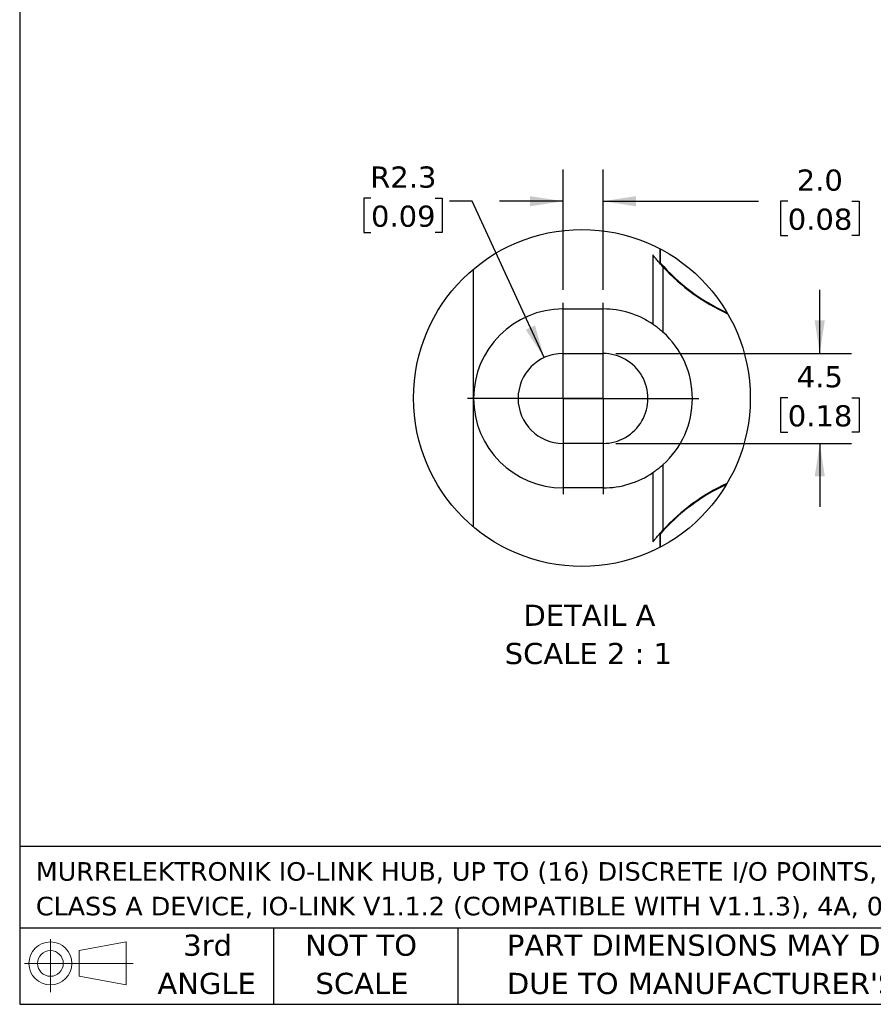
# Model space of a CAD drawing. Header units: millimetres. Extents: x 6 to 273, y 6 to 210.
# Tile 1 of 44: x 6 to 92, y 6 to 105. Entities that reach past the tile are written whole.
import ezdxf

# ---------------------------------------------------------------- set-up
doc = ezdxf.new("R2010")
doc.units = ezdxf.units.MM
doc.linetypes.add('SLD-Center', pattern=[19.05, 15.24, -1.27, 1.27, -1.27])
doc.linetypes.add('SLD-Solid', pattern=[0])
doc.layers.add('CENTER', color=40, linetype='SLD-Center')
doc.layers.add('SLD-DEFPOINTS', color=7, linetype='Continuous')
doc.layers.add('DIMENSIONS', color=140, linetype='SLD-Solid', lineweight=25)
doc.layers.add('TEXT', color=140, linetype='SLD-Solid', lineweight=25)
doc.styles.add('SLDTEXTSTYLE0', font='VERDANA.TTF')
doc.dimstyles.new('SLDDIMSTYLE4', dxfattribs={"dimtxt": 2.158008, "dimasz": 3.302, "dimexe": 0, "dimexo": 0.0625, "dimgap": 0.539502, "dimtad": 0, "dimtih": 1, "dimtoh": 1, "dimlfac": 0.5, "dimrnd": 1e-09, "dimzin": 4, "dimdsep": 46, "dimtxsty": 'SLDTEXTSTYLE0', "dimsah": 1, "dimcen": 0.09, "dimadec": 0, "dimazin": 1, "dimtfac": 1, "dimtmove": 0, "dimatfit": 0, "dimfxl": 0, "dimfrac": 2, "dimtolj": 1, "dimtzin": 12, "dimarcsym": 0})
doc.dimstyles.new('SLDDIMSTYLE5', dxfattribs={"dimtxt": 2.158008, "dimasz": 3.302, "dimexe": 0, "dimexo": 0.0625, "dimgap": 0.539502, "dimtad": 0, "dimtih": 1, "dimtoh": 1, "dimlfac": 0.5, "dimrnd": 1e-09, "dimzin": 12, "dimdsep": 46, "dimtxsty": 'SLDTEXTSTYLE0', "dimsah": 1, "dimcen": 0.09, "dimadec": 0, "dimazin": 3, "dimtfac": 1, "dimtmove": 0, "dimatfit": 0, "dimfxl": 0, "dimfrac": 2, "dimtolj": 1, "dimtzin": 12, "dimarcsym": 0})
doc.dimstyles.new('SLDDIMSTYLE6', dxfattribs={"dimtxt": 2.158008, "dimasz": 3.302, "dimexe": 0, "dimexo": 0.0625, "dimgap": 0.539502, "dimtad": 0, "dimtih": 1, "dimtoh": 1, "dimlfac": 0.5, "dimrnd": 1e-09, "dimzin": 12, "dimdsep": 46, "dimtxsty": 'SLDTEXTSTYLE0', "dimsah": 1, "dimcen": 0, "dimadec": 0, "dimazin": 3, "dimtfac": 1, "dimtofl": 0, "dimtmove": 0, "dimatfit": 3, "dimfxl": 0, "dimfrac": 2, "dimtolj": 1, "dimtzin": 12, "dimarcsym": 0})

# ---------------------------------------------------------------- blocks, each defined once
blk = doc.blocks.new('Block11')
at = {"color": 7, "linetype": 'SLD-Solid', "lineweight": 18}
for p, q in [((2.588, 5.311), (2.588, 0)), ((5.48, 4.167), (10.175, 5.032)), ((10.175, 5.032), (10.175, 0.732)), ((5.48, 1.596), (5.48, 4.167)), ((0, 2.882), (10.874, 2.882)), ((5.48, 1.596), (10.175, 0.732))]:
    blk.add_line(p, q, dxfattribs=at)
for radius in [2.15, 1.286]:
    blk.add_circle((2.588, 2.882), radius, dxfattribs=at)
blk = doc.blocks.new('Block12')
at = {"color": 7, "linetype": 'Continuous'}
blk.add_blockref('Block11', (0, 0), dxfattribs=at)
blk = doc.blocks.new('SW_NOTE_0')
at = {"layer": 'TEXT', "color": 0, "attachment_point": 1, "style": 'SLDTEXTSTYLE0'}
for s, insert, char_height in [('MURRELEKTRONIK IO-LINK HUB, UP TO (16) DISCRETE I/O POINTS, (8) 5-PIN M12 A-CODED PORTS, 24 VDC, ', (0, 2.352), 1.85208), ('CLASS A DEVICE, IO-LINK V1.1.2 (COMPATIBLE WITH V1.1.3), 4A, 0.5A/PORT, IP68. REQUIRES IO-LINK MASTER.', (0, -1.117), 1.852083)]:
    blk.add_mtext(s, dxfattribs=dict(at, insert=insert, char_height=char_height))
blk = doc.blocks.new('SW_NOTE_0_3')
at = {"layer": 'TEXT', "color": 0, "char_height": 2.11667, "attachment_point": 1, "style": 'SLDTEXTSTYLE0'}
for s, insert in [('PART DIMENSIONS MAY DIFFER SLIGHTLY ', (0, 2.688)), ("DUE TO MANUFACTURER'S VARIANCES", (0, -1.134))]:
    blk.add_mtext(s, dxfattribs=dict(at, insert=insert))
blk = doc.blocks.new('SW_NOTE_0_4')
at = {"layer": 'TEXT', "color": 0, "char_height": 2.1167, "attachment_point": 2, "style": 'SLDTEXTSTYLE0'}
for s, insert in [('NOT TO', (5.259, 2.688)), ('SCALE', (5.355, -1.134))]:
    blk.add_mtext(s, dxfattribs=dict(at, insert=insert))
blk = doc.blocks.new('SW_NOTE_0_5')
at = {"layer": 'TEXT', "color": 0, "char_height": 2.1167, "attachment_point": 2, "style": 'SLDTEXTSTYLE0'}
for s, insert in [('3rd', (2.315, 2.688)), ('ANGLE', (2.218, -1.134))]:
    blk.add_mtext(s, dxfattribs=dict(at, insert=insert))
blk = doc.blocks.new('_D_9')
at = {"layer": 'DIMENSIONS'}
for p, q in [((60.738, 77.813), (60.738, 89.869)), ((64.738, 77.813), (64.738, 89.869)), ((60.738, 86.694), (54.388, 86.694)), ((64.738, 86.694), (80.305, 86.694)), ((83.229, 86.694), (82.504, 86.694)), ((82.504, 86.694), (82.504, 83.264)), ((89.642, 86.694), (90.366, 86.694)), ((90.366, 86.694), (90.366, 83.264)), ((82.504, 83.264), (83.229, 83.264)), ((90.366, 83.264), (89.642, 83.264))]:
    blk.add_line(p, q, dxfattribs=at)
for points in [[(60.738, 86.694), (57.436, 87.202), (57.436, 86.186)], [(64.738, 86.694), (68.04, 86.186), (68.04, 87.202)]]:
    blk.add_solid(points, dxfattribs=at)
at = {"layer": 'DIMENSIONS', "char_height": 2.1167, "attachment_point": 1, "style": 'SLDTEXTSTYLE0'}
for s, insert in [('2.0', (84.127, 89.866)), ('0.08', (83.229, 85.953))]:
    blk.add_mtext(s, dxfattribs=dict(at, insert=insert))
blk = doc.blocks.new('_D_10')
at = {"layer": 'DIMENSIONS'}
for p, q in [((86.435, 71.463), (86.435, 77.813)), ((66.008, 71.463), (89.61, 71.463)), ((83.229, 67.026), (82.504, 67.026)), ((82.504, 67.026), (82.504, 63.596)), ((89.642, 67.026), (90.366, 67.026)), ((90.366, 67.026), (90.366, 63.596)), ((82.504, 63.596), (83.229, 63.596)), ((90.366, 63.596), (89.642, 63.596)), ((66.008, 62.463), (89.61, 62.463)), ((86.435, 62.463), (86.435, 56.113))]:
    blk.add_line(p, q, dxfattribs=at)
for points in [[(86.435, 71.463), (86.943, 74.765), (85.927, 74.765)], [(86.435, 62.463), (85.927, 59.161), (86.943, 59.161)]]:
    blk.add_solid(points, dxfattribs=at)
at = {"layer": 'DIMENSIONS', "char_height": 2.1167, "attachment_point": 1, "style": 'SLDTEXTSTYLE0'}
for s, insert in [('4.5', (84.127, 70.197)), ('0.18', (83.229, 66.284))]:
    blk.add_mtext(s, dxfattribs=dict(at, insert=insert))
blk = doc.blocks.new('_D_11')
at = {"layer": 'DIMENSIONS'}
for p, q in [((41.513, 86.998), (40.789, 86.998)), ((40.789, 86.998), (40.789, 83.568)), ((47.926, 86.998), (48.651, 86.998)), ((48.651, 86.998), (48.651, 83.568)), ((51.634, 86.694), (49.375, 86.694)), ((58.853, 71.049), (51.634, 86.694)), ((40.789, 83.568), (41.513, 83.568)), ((48.651, 83.568), (47.926, 83.568))]:
    blk.add_line(p, q, dxfattribs=at)
blk.add_solid([(58.853, 71.049), (57.931, 74.26), (57.008, 73.835)], dxfattribs=at)
at = {"layer": 'DIMENSIONS', "char_height": 2.1167, "attachment_point": 1, "style": 'SLDTEXTSTYLE0'}
for s, insert in [('R2.3', (41.429, 90.17)), ('0.09', (41.513, 86.257))]:
    blk.add_mtext(s, dxfattribs=dict(at, insert=insert))
blk = doc.blocks.new('SW_NOTE_0_7')
at = {"layer": 'TEXT', "color": 0, "attachment_point": 2, "style": 'SLDTEXTSTYLE0'}
for s, insert, char_height in [('DETAIL A', (6.416, 2.688), 2.1167), ('SCALE 2 : 1', (6.309, -1.134), 2.11667)]:
    blk.add_mtext(s, dxfattribs=dict(at, insert=insert, char_height=char_height))
blk = doc.blocks.new('SW_CENTERMARKSYMBOL_16')
at = {"layer": 'CENTER', "color": 0}
for p, q in [((0, 5.08), (0, 9.58)), ((0, 0), (0, 5.08)), ((-5.08, 0), (-9.58, 0)), ((0, 0), (-5.08, 0)), ((0, 0), (0, -5.08)), ((0, 0), (5.08, 0)), ((5.08, 0), (9.58, 0)), ((0, -5.08), (0, -9.58))]:
    blk.add_line(p, q, dxfattribs=at)
blk = doc.blocks.new('SW_CENTERMARKSYMBOL_17')
at = {"layer": 'CENTER', "color": 0}
for p, q in [((0, 5.08), (0, 9.58)), ((0, 0), (0, 5.08)), ((-5.08, 0), (-9.58, 0)), ((0, 0), (-5.08, 0)), ((0, 0), (0, -5.08)), ((0, 0), (5.08, 0)), ((5.08, 0), (9.58, 0)), ((0, -5.08), (0, -9.58))]:
    blk.add_line(p, q, dxfattribs=at)

msp = doc.modelspace()

# ---------------------------------------------------------------- linework, layer by layer
for p, q in [((70.438, 81.939), (70.438, 80.546)), ((70.466, 81.924), (70.457, 80.539)), ((69.738, 81.308), (69.738, 74.386)), ((51.738, 79.872), (51.738, 54.14)), ((70.457, 80.539), (70.438, 80.546)), ((70.738, 80.137), (70.738, 73.604)), ((60.738, 75.913), (64.738, 75.913)), ((60.738, 71.463), (64.738, 71.463)), ((64.738, 62.463), (60.738, 62.463)), ((70.738, 60.322), (70.738, 53.789)), ((69.738, 59.54), (69.738, 52.619)), ((64.738, 58.013), (60.738, 58.013)), ((70.438, 53.381), (70.457, 53.388)), ((70.438, 53.381), (70.438, 52.073)), ((70.457, 53.388), (70.466, 52.087))]:
    msp.add_line(p, q)
for centre, radius, start, end in [((85.521, 93.73), 20.033, 221.15909, 245.35856), ((85.498, 93.697), 19.984, 221.17887, 245.34331), ((85.518, 93.709), 20.066, 222.56031, 245.55635), ((60.738, 66.963), 8.95, 90.00001, 269.99999), ((64.738, 66.963), 8.95, 56.03688, 90.00001), ((64.738, 66.963), 8.95, 312.09725, 47.90275), ((60.738, 66.963), 4.5, 90.00001, 269.99999), ((64.738, 66.963), 4.5, 269.99998, 90.00002), ((64.738, 66.963), 8.95, 269.99999, 303.96312), ((85.415, 40.346), 19.854, 114.75522, 138.96573), ((85.512, 40.215), 20.004, 114.89011, 138.81437), ((85.538, 40.194), 20.096, 114.67714, 137.42979)]:
    msp.add_arc(centre, radius, start, end)
for points, knots in [([(70.738, 80.137), (70.577, 80.316), (70.318, 80.603), (70.019, 80.959), (69.854, 81.163), (69.775, 81.262), (69.745, 81.3), (69.738, 81.308)], [0, 0, 0, 0, 0.4692245, 0.7526978, 0.9057858, 0.98009, 1, 1, 1, 1]), ([(69.738, 74.386), (69.752, 74.377), (69.806, 74.341), (69.92, 74.262), (70.104, 74.128), (70.389, 73.91), (70.603, 73.722), (70.738, 73.604)], [0, 0, 0, 0, 0.040075, 0.152106, 0.327863, 0.576482, 1, 1, 1, 1]), ([(70.738, 60.322), (70.613, 60.212), (70.394, 60.021), (70.101, 59.795), (69.898, 59.649), (69.788, 59.574), (69.744, 59.544), (69.738, 59.54)], [0, 0, 0, 0, 0.3936974, 0.6852356, 0.8743158, 0.9841819, 1, 1, 1, 1]), ([(69.738, 52.619), (69.749, 52.631), (69.785, 52.678), (69.882, 52.799), (70.084, 53.046), (70.378, 53.393), (70.619, 53.658), (70.738, 53.789)], [0, 0, 0, 0, 0.031764, 0.11493, 0.303364, 0.653482, 1, 1, 1, 1])]:
    msp.add_open_spline(points, degree=3, knots=knots)
at = {"layer": 'SLD-DEFPOINTS'}
msp.add_circle((62.624, 67.006), 16.854, dxfattribs=at)
at = {"layer": 'TEXT'}
for p, q in [((6.35, 209.55), (6.35, 6.35)), ((273.05, 22.126), (6.35, 22.126)), ((273.05, 13.97), (6.35, 13.97)), ((31.75, 13.97), (31.75, 6.35)), ((50.212, 13.97), (50.212, 6.35)), ((6.35, 6.35), (273.05, 6.35))]:
    msp.add_line(p, q, dxfattribs=at)

# ---------------------------------------------------------------- block references
at = {"layer": 'CENTER'}
for name, p in [('SW_CENTERMARKSYMBOL_16', (60.738, 66.963)), ('SW_CENTERMARKSYMBOL_17', (64.738, 66.963))]:
    msp.add_blockref(name, p, dxfattribs=at)
at = {"layer": 'TEXT'}
for name, p in [('SW_NOTE_0_7', (56.964, 43.641)), ('SW_NOTE_0', (7.966, 18.222)), ('Block12', (6.838, 7.554)), ('SW_NOTE_0_5', (22.847, 10.635)), ('SW_NOTE_0_4', (35.257, 10.635)), ('SW_NOTE_0_3', (55.119, 10.635))]:
    msp.add_blockref(name, p, dxfattribs=at)

# ---------------------------------------------------------------- dimensions: what is measured, and where the dimension line sits
at = {"layer": 'DIMENSIONS'}
dim = msp.add_radius_dim(center=(60.738, 66.963), mpoint=(58.853, 71.049), dimstyle='SLDDIMSTYLE6', dxfattribs=at)
dim.commit()
dim.dimension.update_dxf_attribs({"geometry": '_D_11', "text_midpoint": (44.72, 86.694), "dimtype": 164})
dim = msp.add_linear_dim(base=(64.738, 86.694), p1=(60.738, 76.543), p2=(64.738, 76.543), dimstyle='SLDDIMSTYLE4', dxfattribs=at)
dim.commit()
dim.dimension.update_dxf_attribs({"geometry": '_D_9', "text_midpoint": (86.435, 86.694), "dimtype": 160})
dim = msp.add_linear_dim(base=(86.435, 62.463), p1=(64.738, 71.463), p2=(64.738, 62.463), angle=90, dimstyle='SLDDIMSTYLE5', dxfattribs=at)
dim.commit()
dim.dimension.update_dxf_attribs({"geometry": '_D_10', "text_midpoint": (86.435, 67.026), "dimtype": 160})

doc.saveas('drawing.dxf')
